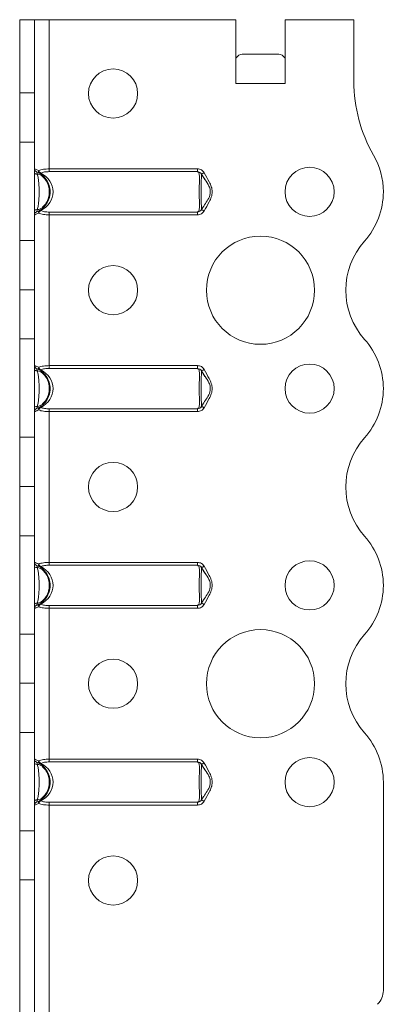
# Model space of a CAD drawing. Header units: millimetres. Extents: x 0 to 210, y 0 to 297.
# Tile 8 of 9: x 80 to 98, y 198 to 248. Entities that reach past the tile are written whole.
import ezdxf

# ---------------------------------------------------------------- set-up
doc = ezdxf.new("R2010")
doc.units = ezdxf.units.MM

msp = doc.modelspace()

# ---------------------------------------------------------------- linework, layer by layer
at = {"color": 7, "linetype": 'Continuous', "lineweight": 15}
for p, q in [((79.8, 247.704), (80.55, 247.704)), ((79.8, 243.979), (79.8, 247.704)), ((80.55, 243.979), (80.55, 247.704)), ((81.3, 247.704), (80.55, 247.704)), ((81.3, 240.12), (81.3, 247.704)), ((81.3, 247.704), (90.8, 247.704)), ((90.8, 244.454), (90.8, 247.704)), ((93.3, 244.454), (93.3, 247.704)), ((93.3, 247.704), (96.8, 247.704)), ((96.8, 247.704), (96.8, 244.564)), ((91.112, 245.954), (92.987, 245.954)), ((90.8, 244.454), (93.3, 244.454)), ((79.8, 243.979), (80.55, 243.979)), ((79.8, 241.479), (79.8, 243.979)), ((80.55, 243.979), (80.55, 241.479)), ((80.55, 241.479), (79.8, 241.479)), ((79.8, 236.479), (79.8, 241.479)), ((80.55, 236.479), (80.55, 241.479)), ((81.3, 239.98), (81.3, 240.12)), ((81.3, 240.12), (88.843, 240.12)), ((88.843, 239.98), (81.3, 239.98)), ((88.843, 239.98), (88.843, 240.12)), ((89.219, 239.576), (89.052, 239.855)), ((89.052, 238.052), (89.149, 238.215)), ((81.3, 237.928), (88.843, 237.928)), ((81.3, 237.788), (81.3, 237.928)), ((81.3, 230.12), (81.3, 237.788)), ((88.843, 237.788), (81.3, 237.788)), ((88.843, 237.788), (88.843, 237.928)), ((79.8, 236.479), (80.55, 236.479)), ((79.8, 233.979), (79.8, 236.479)), ((80.55, 236.479), (80.55, 233.979)), ((80.55, 233.979), (79.8, 233.979)), ((79.8, 233.978), (79.8, 233.979)), ((79.8, 233.978), (80.55, 233.978)), ((79.8, 231.479), (79.8, 233.978)), ((80.55, 233.978), (80.55, 233.979)), ((80.55, 233.978), (80.55, 231.479)), ((80.55, 231.479), (79.8, 231.479)), ((79.8, 226.479), (79.8, 231.479)), ((80.55, 226.479), (80.55, 231.479)), ((81.3, 229.98), (81.3, 230.12)), ((81.3, 230.12), (88.843, 230.12)), ((88.843, 229.98), (81.3, 229.98)), ((88.843, 229.98), (88.843, 230.12)), ((89.219, 229.576), (89.052, 229.855)), ((98.3, 228.955), (98.3, 228.954)), ((89.052, 228.052), (89.149, 228.215)), ((81.3, 227.928), (88.843, 227.928)), ((81.3, 227.788), (81.3, 227.928)), ((81.3, 220.12), (81.3, 227.788)), ((88.843, 227.788), (81.3, 227.788)), ((88.843, 227.788), (88.843, 227.928)), ((79.8, 226.479), (80.55, 226.479)), ((79.8, 223.979), (79.8, 226.479)), ((80.55, 226.479), (80.55, 223.979)), ((80.55, 223.979), (79.8, 223.979)), ((79.8, 223.978), (79.8, 223.979)), ((79.8, 223.978), (80.55, 223.978)), ((79.8, 221.479), (79.8, 223.978)), ((80.55, 223.978), (80.55, 223.979)), ((80.55, 223.978), (80.55, 221.479)), ((80.55, 221.479), (79.8, 221.479)), ((79.8, 216.479), (79.8, 221.479)), ((80.55, 216.479), (80.55, 221.479)), ((81.3, 219.98), (81.3, 220.12)), ((81.3, 220.12), (88.843, 220.12)), ((88.843, 219.98), (81.3, 219.98)), ((88.843, 219.98), (88.843, 220.12)), ((89.219, 219.576), (89.052, 219.855)), ((98.3, 218.954), (98.3, 218.953)), ((89.052, 218.052), (89.149, 218.215)), ((81.3, 217.928), (88.843, 217.928)), ((81.3, 217.788), (81.3, 217.928)), ((81.3, 210.12), (81.3, 217.788)), ((88.843, 217.788), (81.3, 217.788)), ((88.843, 217.788), (88.843, 217.928)), ((79.8, 216.479), (80.55, 216.479)), ((79.8, 213.979), (79.8, 216.479)), ((80.55, 216.479), (80.55, 213.979)), ((80.55, 213.979), (79.8, 213.979)), ((79.8, 213.978), (79.8, 213.979)), ((79.8, 213.978), (80.55, 213.978)), ((79.8, 211.479), (79.8, 213.978)), ((80.55, 213.978), (80.55, 213.979)), ((80.55, 213.978), (80.55, 211.479)), ((80.55, 211.479), (79.8, 211.479)), ((79.8, 206.478), (79.8, 211.479)), ((80.55, 206.478), (80.55, 211.479)), ((81.3, 209.98), (81.3, 210.12)), ((81.3, 210.12), (88.843, 210.12)), ((88.843, 209.98), (81.3, 209.98)), ((88.843, 209.98), (88.843, 210.12)), ((89.219, 209.576), (89.052, 209.855)), ((98.3, 208.955), (98.3, 198.368)), ((89.052, 208.052), (89.149, 208.215)), ((81.3, 207.928), (88.843, 207.928)), ((81.3, 207.788), (81.3, 207.928)), ((81.3, 180.954), (81.3, 207.788)), ((88.843, 207.788), (81.3, 207.788)), ((88.843, 207.788), (88.843, 207.928)), ((79.8, 206.478), (80.55, 206.478)), ((79.8, 203.98), (79.8, 206.478)), ((80.55, 206.478), (80.55, 203.98)), ((80.55, 203.98), (79.8, 203.98)), ((79.8, 196.454), (79.8, 203.98)), ((80.55, 196.454), (80.55, 203.98))]:
    msp.add_line(p, q, dxfattribs=at)
at = {"color": 7, "linetype": 'Continuous', "lineweight": 15, "flags": 128}
for points in [[(80.703, 239.855), (80.673, 239.856), (80.645, 239.86), (80.618, 239.866), (80.595, 239.875), (80.576, 239.885), (80.561, 239.897), (80.553, 239.91), (80.55, 239.924)], [(89.052, 239.855), (89.054, 239.856), (89.061, 239.86), (89.073, 239.866), (89.09, 239.875), (89.11, 239.885), (89.133, 239.897), (89.159, 239.91), (89.185, 239.924)], [(80.55, 237.984), (80.553, 237.997), (80.561, 238.01), (80.576, 238.022), (80.595, 238.033), (80.618, 238.041), (80.645, 238.047), (80.673, 238.051), (80.703, 238.052)], [(89.185, 237.984), (89.159, 237.997), (89.133, 238.01), (89.11, 238.022), (89.09, 238.033), (89.073, 238.041), (89.061, 238.047), (89.054, 238.051), (89.052, 238.052)], [(80.703, 229.855), (80.673, 229.856), (80.645, 229.86), (80.618, 229.866), (80.595, 229.875), (80.576, 229.885), (80.561, 229.897), (80.553, 229.91), (80.55, 229.924)], [(89.052, 229.855), (89.054, 229.856), (89.061, 229.86), (89.073, 229.866), (89.09, 229.875), (89.11, 229.885), (89.133, 229.897), (89.159, 229.91), (89.185, 229.924)], [(80.55, 227.984), (80.553, 227.997), (80.561, 228.01), (80.576, 228.022), (80.595, 228.033), (80.618, 228.041), (80.645, 228.047), (80.673, 228.051), (80.703, 228.052)], [(89.185, 227.984), (89.159, 227.997), (89.133, 228.01), (89.11, 228.022), (89.09, 228.033), (89.073, 228.041), (89.061, 228.047), (89.054, 228.051), (89.052, 228.052)], [(80.703, 219.855), (80.673, 219.856), (80.645, 219.86), (80.618, 219.866), (80.595, 219.875), (80.576, 219.885), (80.561, 219.897), (80.553, 219.91), (80.55, 219.924)], [(89.052, 219.855), (89.054, 219.856), (89.061, 219.86), (89.073, 219.866), (89.09, 219.875), (89.11, 219.885), (89.133, 219.897), (89.159, 219.91), (89.185, 219.924)], [(80.55, 217.984), (80.553, 217.997), (80.561, 218.01), (80.576, 218.022), (80.595, 218.033), (80.618, 218.041), (80.645, 218.047), (80.673, 218.051), (80.703, 218.052)], [(89.185, 217.984), (89.159, 217.997), (89.133, 218.01), (89.11, 218.022), (89.09, 218.033), (89.073, 218.041), (89.061, 218.047), (89.054, 218.051), (89.052, 218.052)], [(80.703, 209.855), (80.673, 209.856), (80.645, 209.86), (80.618, 209.866), (80.595, 209.875), (80.576, 209.885), (80.561, 209.897), (80.553, 209.91), (80.55, 209.924)], [(89.052, 209.855), (89.054, 209.856), (89.061, 209.86), (89.073, 209.866), (89.09, 209.875), (89.11, 209.885), (89.133, 209.897), (89.159, 209.91), (89.185, 209.924)], [(80.55, 207.984), (80.553, 207.997), (80.561, 208.01), (80.576, 208.022), (80.595, 208.033), (80.618, 208.041), (80.645, 208.047), (80.673, 208.051), (80.703, 208.052)], [(89.185, 207.984), (89.159, 207.997), (89.133, 208.01), (89.11, 208.022), (89.09, 208.033), (89.073, 208.041), (89.061, 208.047), (89.054, 208.051), (89.052, 208.052)]]:
    msp.add_lwpolyline(points, dxfattribs=at)
at = {"color": 7, "linetype": 'Continuous', "lineweight": 15}
for centre, radius in [((84.55, 243.954), 1.25), ((94.55, 238.954), 1.25), ((92.05, 233.954), 2.75), ((84.55, 233.954), 1.25), ((94.55, 228.954), 1.25), ((84.55, 223.954), 1.25), ((94.55, 218.954), 1.25), ((92.05, 213.954), 2.75), ((84.55, 213.954), 1.25), ((94.55, 208.954), 1.25), ((84.55, 203.954), 1.25)]:
    msp.add_circle(centre, radius, dxfattribs=at)
for centre, radius, start, end in [((104.3, 244.564), 7.5, 180, 209.9264), ((94.55, 238.951), 3.75, 0.0409, 29.9264), ((80.7, 240.12), 0.15, 180, 248.8998), ((80.87, 239.991), 0.11, 156.1876, 230.6478), ((80.968, 240.09), 0.206, 195.1741, 243.3114), ((80.838, 239.98), 0.0829, 243.0786, 296.9214), ((94.55, 238.954), 3.75, 318.1877, 0), ((80.7, 237.788), 0.15, 111.1002, 180), ((80.87, 237.916), 0.11, 129.3522, 203.8124), ((80.968, 237.818), 0.206, 116.6886, 164.8259), ((80.838, 237.928), 0.0829, 63.0693, 116.9307), ((100.14, 233.954), 3.75, 138.1877, 221.8196), ((94.552, 228.955), 3.748, 0, 41.8196), ((80.7, 230.12), 0.15, 180, 248.8998), ((80.87, 229.991), 0.11, 156.1876, 230.6478), ((80.968, 230.09), 0.206, 195.1741, 243.3114), ((80.838, 229.98), 0.0829, 243.0693, 296.9307), ((94.55, 228.954), 3.75, 318.1877, 0), ((80.7, 227.788), 0.15, 111.1002, 180), ((80.87, 227.916), 0.11, 129.3516, 203.813), ((80.968, 227.818), 0.206, 116.6875, 164.827), ((80.838, 227.928), 0.0829, 63.0693, 116.9307), ((100.14, 223.954), 3.75, 138.1877, 221.8123), ((94.55, 218.954), 3.75, 0, 41.8123), ((80.7, 220.12), 0.15, 180, 248.8998), ((80.87, 219.991), 0.11, 156.1876, 230.6478), ((80.968, 220.09), 0.206, 195.1741, 243.3114), ((80.838, 219.98), 0.0829, 243.0693, 296.9307), ((94.552, 218.953), 3.748, 318.1804, 0), ((80.7, 217.788), 0.15, 111.1002, 180), ((80.87, 217.916), 0.11, 129.3522, 203.8124), ((80.968, 217.818), 0.206, 116.6886, 164.8259), ((80.838, 217.928), 0.0829, 63.0693, 116.9307), ((100.14, 213.954), 3.75, 138.1804, 221.8196), ((94.552, 208.955), 3.748, 0, 41.8196), ((80.7, 210.12), 0.15, 180, 248.8998), ((80.87, 209.991), 0.11, 156.1876, 230.6478), ((80.968, 210.09), 0.206, 195.1741, 243.3114), ((80.838, 209.98), 0.0829, 243.0739, 296.9261), ((80.7, 207.788), 0.15, 111.1002, 180), ((80.87, 207.916), 0.11, 129.3525, 203.8124), ((80.968, 207.818), 0.206, 116.6889, 164.8264), ((80.838, 207.928), 0.0829, 63.0739, 116.9261), ((97.3, 198.368), 1, 315, 0)]:
    msp.add_arc(centre, radius, start, end, dxfattribs=at)
for centre, major_axis, ratio, start_param, end_param in [((91.112, 244.454), (0, 1.5), 0.416667, 0, 0.523599), ((92.987, 244.454), (0, 1.5), 0.416667, 5.759587, 6.283185), ((80.25, 238.954), (1.25, 0), 0.88, 5.236668, 7.329703), ((80.25, 228.954), (1.25, 0), 0.88, 5.236668, 7.329703), ((80.25, 218.954), (1.25, 0), 0.88, 5.236668, 7.329703), ((80.25, 208.954), (1.25, 0), 0.88, 5.236668, 7.329703)]:
    msp.add_ellipse(centre, major_axis=major_axis, ratio=ratio, start_param=start_param, end_param=end_param, dxfattribs=at)
for points, knots in [([(80.55, 240.12), (80.55, 240.12), (80.555, 240.118), (80.574, 240.112), (80.589, 240.107), (80.646, 240.088), (80.702, 240.067), (80.769, 240.036)], [0, 0, 0, 0, 0.25, 0.25, 0.5, 0.5, 1, 1, 1, 1]), ([(80.703, 239.855), (80.695, 239.893), (80.69, 239.923), (80.671, 239.963), (80.657, 239.975), (80.646, 239.98)], [0, 0, 0, 0, 0.5, 0.5, 1, 1, 1, 1]), ([(80.646, 239.98), (80.668, 239.971), (80.69, 239.962), (80.735, 239.941), (80.758, 239.93), (80.83, 239.89), (80.878, 239.858), (81.011, 239.756), (81.088, 239.675), (81.217, 239.49), (81.265, 239.39), (81.333, 239.176), (81.35, 239.065), (81.349, 238.897), (81.345, 238.84), (81.328, 238.73), (81.315, 238.676), (81.265, 238.517), (81.215, 238.415), (81.119, 238.277), (81.083, 238.233), (81.005, 238.153), (80.964, 238.115), (80.875, 238.047), (80.828, 238.016), (80.755, 237.977), (80.733, 237.965), (80.689, 237.945), (80.668, 237.936), (80.646, 237.928)], [0, 0, 0, 0, 0.03125, 0.03125, 0.0625, 0.0625, 0.125, 0.125, 0.25, 0.25, 0.375, 0.375, 0.5, 0.5, 0.5625, 0.5625, 0.625, 0.625, 0.75, 0.75, 0.8125, 0.8125, 0.875, 0.875, 0.9375, 0.9375, 0.96875, 0.96875, 1, 1, 1, 1]), ([(80.703, 238.052), (80.753, 238.05), (80.801, 238.068), (80.888, 238.112), (80.928, 238.141), (81.041, 238.236), (81.104, 238.313), (81.205, 238.479), (81.244, 238.571), (81.294, 238.759), (81.307, 238.856), (81.307, 239.052), (81.294, 239.148), (81.243, 239.338), (81.205, 239.428), (81.104, 239.595), (81.041, 239.671), (80.928, 239.767), (80.888, 239.795), (80.8, 239.84), (80.753, 239.857), (80.703, 239.855)], [0, 0, 0, 0, 0.0625, 0.0625, 0.125, 0.125, 0.25, 0.25, 0.375, 0.375, 0.5, 0.5, 0.625, 0.625, 0.75, 0.75, 0.875, 0.875, 0.9375, 0.9375, 1, 1, 1, 1]), ([(80.703, 239.855), (80.72, 239.782), (80.732, 239.711), (80.752, 239.569), (80.76, 239.498), (80.773, 239.353), (80.779, 239.279), (80.787, 239.123), (80.79, 239.04), (80.79, 238.87), (80.787, 238.786), (80.779, 238.629), (80.773, 238.555), (80.76, 238.41), (80.752, 238.339), (80.732, 238.197), (80.72, 238.126), (80.703, 238.052)], [0, 0, 0, 0, 0.125, 0.125, 0.25, 0.25, 0.375, 0.375, 0.5, 0.5, 0.625, 0.625, 0.75, 0.75, 0.875, 0.875, 1, 1, 1, 1]), ([(80.769, 240.036), (80.837, 240.067), (80.919, 240.088), (81.055, 240.107), (81.103, 240.112), (81.2, 240.118), (81.249, 240.12), (81.3, 240.12)], [0, 0, 0, 0, 0.5, 0.5, 0.75, 0.75, 1, 1, 1, 1]), ([(81.3, 239.98), (81.221, 239.98), (81.143, 239.975), (80.998, 239.952), (80.931, 239.934), (80.875, 239.906)], [0, 0, 0, 0, 0.5, 0.5, 1, 1, 1, 1]), ([(89.185, 239.924), (89.153, 239.986), (89.102, 240.036), (88.982, 240.102), (88.912, 240.12), (88.843, 240.12)], [0, 0, 0, 0, 0.5, 0.5, 1, 1, 1, 1]), ([(88.843, 237.928), (88.857, 237.936), (88.873, 237.946), (88.901, 237.966), (88.913, 237.978), (88.931, 238.018), (88.935, 238.049), (88.944, 238.151), (88.944, 238.233), (88.942, 238.416), (88.94, 238.518), (88.936, 238.732), (88.935, 238.843), (88.935, 239.068), (88.936, 239.178), (88.94, 239.392), (88.942, 239.492), (88.943, 239.63), (88.943, 239.673), (88.942, 239.754), (88.941, 239.791), (88.935, 239.859), (88.931, 239.89), (88.913, 239.93), (88.901, 239.941), (88.873, 239.962), (88.857, 239.971), (88.843, 239.98)], [0, 0, 0, 0, 0.03125, 0.03125, 0.0625, 0.0625, 0.125, 0.125, 0.25, 0.25, 0.375, 0.375, 0.5, 0.5, 0.625, 0.625, 0.75, 0.75, 0.8125, 0.8125, 0.875, 0.875, 0.9375, 0.9375, 0.96875, 0.96875, 1, 1, 1, 1]), ([(88.843, 239.98), (88.884, 239.975), (88.924, 239.963), (88.999, 239.924), (89.032, 239.894), (89.052, 239.855)], [0, 0, 0, 0, 0.5, 0.5, 1, 1, 1, 1]), ([(89.494, 238.964), (89.495, 238.986), (89.499, 239.086), (89.361, 239.411), (89.175, 239.671), (89.035, 239.867)], [0, 0, 0, 0, 0.062797, 0.28922, 1, 1, 1, 1]), ([(89.052, 239.855), (89.052, 239.857), (89.049, 239.84), (89.045, 239.795), (89.044, 239.767), (89.042, 239.672), (89.041, 239.595), (89.04, 239.429), (89.04, 239.338), (89.04, 239.149), (89.04, 239.053), (89.04, 238.856), (89.04, 238.76), (89.04, 238.57), (89.04, 238.478), (89.041, 238.312), (89.042, 238.235), (89.044, 238.14), (89.045, 238.112), (89.049, 238.067), (89.052, 238.05), (89.052, 238.052)], [0, 0, 0, 0, 0.0625, 0.0625, 0.125, 0.125, 0.25, 0.25, 0.375, 0.375, 0.5, 0.5, 0.625, 0.625, 0.75, 0.75, 0.875, 0.875, 0.9375, 0.9375, 1, 1, 1, 1]), ([(89.185, 239.924), (89.266, 239.766), (89.362, 239.616), (89.484, 239.381), (89.521, 239.3), (89.576, 239.131), (89.592, 239.044), (89.592, 238.866), (89.576, 238.776), (89.521, 238.608), (89.484, 238.527), (89.362, 238.291), (89.266, 238.141), (89.185, 237.984)], [0, 0, 0, 0, 0.25, 0.25, 0.375, 0.375, 0.5, 0.5, 0.625, 0.625, 0.75, 0.75, 1, 1, 1, 1]), ([(89.035, 238.04), (89.152, 238.208), (89.331, 238.464), (89.5, 238.787), (89.495, 238.931), (89.494, 238.964)], [0, 0, 0, 0, 0.592979, 0.905161, 1, 1, 1, 1]), ([(80.769, 237.872), (80.702, 237.84), (80.646, 237.82), (80.589, 237.8), (80.574, 237.795), (80.555, 237.789), (80.55, 237.788), (80.55, 237.788)], [0, 0, 0, 0, 0.5, 0.5, 0.75, 0.75, 1, 1, 1, 1]), ([(80.646, 237.928), (80.657, 237.932), (80.671, 237.945), (80.69, 237.984), (80.695, 238.014), (80.703, 238.052)], [0, 0, 0, 0, 0.5, 0.5, 1, 1, 1, 1]), ([(81.3, 237.788), (81.249, 237.788), (81.2, 237.789), (81.103, 237.795), (81.055, 237.8), (80.919, 237.82), (80.837, 237.84), (80.769, 237.872)], [0, 0, 0, 0, 0.25, 0.25, 0.5, 0.5, 1, 1, 1, 1]), ([(80.875, 238.002), (80.931, 237.973), (80.998, 237.955), (81.143, 237.932), (81.221, 237.928), (81.3, 237.928)], [0, 0, 0, 0, 0.5, 0.5, 1, 1, 1, 1]), ([(89.052, 238.052), (89.032, 238.014), (88.999, 237.984), (88.924, 237.944), (88.884, 237.932), (88.843, 237.928)], [0, 0, 0, 0, 0.5, 0.5, 1, 1, 1, 1]), ([(88.843, 237.788), (88.912, 237.788), (88.981, 237.805), (89.102, 237.871), (89.153, 237.922), (89.185, 237.984)], [0, 0, 0, 0, 0.5, 0.5, 1, 1, 1, 1]), ([(80.55, 230.12), (80.55, 230.12), (80.555, 230.118), (80.574, 230.112), (80.589, 230.107), (80.646, 230.088), (80.702, 230.067), (80.769, 230.036)], [0, 0, 0, 0, 0.25, 0.25, 0.5, 0.5, 1, 1, 1, 1]), ([(80.703, 229.855), (80.695, 229.893), (80.69, 229.923), (80.671, 229.963), (80.657, 229.975), (80.646, 229.98)], [0, 0, 0, 0, 0.5, 0.5, 1, 1, 1, 1]), ([(80.646, 229.98), (80.668, 229.971), (80.69, 229.962), (80.735, 229.941), (80.758, 229.93), (80.83, 229.89), (80.878, 229.858), (81.011, 229.756), (81.088, 229.675), (81.217, 229.49), (81.265, 229.39), (81.333, 229.176), (81.35, 229.065), (81.349, 228.897), (81.345, 228.84), (81.328, 228.73), (81.315, 228.676), (81.265, 228.517), (81.215, 228.415), (81.119, 228.277), (81.083, 228.233), (81.005, 228.153), (80.964, 228.115), (80.875, 228.047), (80.828, 228.016), (80.755, 227.977), (80.733, 227.965), (80.689, 227.945), (80.668, 227.936), (80.646, 227.928)], [0, 0, 0, 0, 0.03125, 0.03125, 0.0625, 0.0625, 0.125, 0.125, 0.25, 0.25, 0.375, 0.375, 0.5, 0.5, 0.5625, 0.5625, 0.625, 0.625, 0.75, 0.75, 0.8125, 0.8125, 0.875, 0.875, 0.9375, 0.9375, 0.96875, 0.96875, 1, 1, 1, 1]), ([(80.703, 228.052), (80.753, 228.05), (80.801, 228.068), (80.888, 228.112), (80.928, 228.141), (81.041, 228.236), (81.104, 228.313), (81.205, 228.479), (81.244, 228.571), (81.294, 228.759), (81.307, 228.856), (81.307, 229.052), (81.294, 229.148), (81.243, 229.338), (81.205, 229.428), (81.104, 229.595), (81.041, 229.671), (80.928, 229.767), (80.888, 229.795), (80.8, 229.84), (80.753, 229.857), (80.703, 229.855)], [0, 0, 0, 0, 0.0625, 0.0625, 0.125, 0.125, 0.25, 0.25, 0.375, 0.375, 0.5, 0.5, 0.625, 0.625, 0.75, 0.75, 0.875, 0.875, 0.9375, 0.9375, 1, 1, 1, 1]), ([(80.703, 229.855), (80.72, 229.782), (80.732, 229.711), (80.752, 229.569), (80.76, 229.498), (80.773, 229.353), (80.779, 229.279), (80.787, 229.123), (80.79, 229.04), (80.79, 228.87), (80.787, 228.786), (80.779, 228.629), (80.773, 228.555), (80.76, 228.41), (80.752, 228.339), (80.732, 228.197), (80.72, 228.126), (80.703, 228.052)], [0, 0, 0, 0, 0.125, 0.125, 0.25, 0.25, 0.375, 0.375, 0.5, 0.5, 0.625, 0.625, 0.75, 0.75, 0.875, 0.875, 1, 1, 1, 1]), ([(80.769, 230.036), (80.837, 230.067), (80.919, 230.088), (81.055, 230.107), (81.103, 230.112), (81.2, 230.118), (81.249, 230.12), (81.3, 230.12)], [0, 0, 0, 0, 0.5, 0.5, 0.75, 0.75, 1, 1, 1, 1]), ([(81.3, 229.98), (81.221, 229.98), (81.143, 229.975), (80.998, 229.952), (80.931, 229.934), (80.875, 229.906)], [0, 0, 0, 0, 0.5, 0.5, 1, 1, 1, 1]), ([(89.185, 229.924), (89.153, 229.986), (89.102, 230.036), (88.982, 230.102), (88.912, 230.12), (88.843, 230.12)], [0, 0, 0, 0, 0.5, 0.5, 1, 1, 1, 1]), ([(88.843, 227.928), (88.857, 227.936), (88.873, 227.946), (88.901, 227.966), (88.913, 227.978), (88.931, 228.018), (88.935, 228.049), (88.944, 228.151), (88.944, 228.233), (88.942, 228.416), (88.94, 228.518), (88.936, 228.732), (88.935, 228.843), (88.935, 229.068), (88.936, 229.178), (88.94, 229.392), (88.942, 229.492), (88.943, 229.63), (88.943, 229.673), (88.942, 229.754), (88.941, 229.791), (88.935, 229.859), (88.931, 229.89), (88.913, 229.93), (88.901, 229.941), (88.873, 229.962), (88.857, 229.971), (88.843, 229.98)], [0, 0, 0, 0, 0.03125, 0.03125, 0.0625, 0.0625, 0.125, 0.125, 0.25, 0.25, 0.375, 0.375, 0.5, 0.5, 0.625, 0.625, 0.75, 0.75, 0.8125, 0.8125, 0.875, 0.875, 0.9375, 0.9375, 0.96875, 0.96875, 1, 1, 1, 1]), ([(88.843, 229.98), (88.884, 229.975), (88.924, 229.963), (88.999, 229.924), (89.032, 229.894), (89.052, 229.855)], [0, 0, 0, 0, 0.5, 0.5, 1, 1, 1, 1]), ([(89.494, 228.965), (89.495, 228.986), (89.499, 229.086), (89.361, 229.411), (89.175, 229.671), (89.035, 229.867)], [0, 0, 0, 0, 0.062593, 0.289063, 1, 1, 1, 1]), ([(89.052, 229.855), (89.052, 229.857), (89.049, 229.84), (89.045, 229.795), (89.044, 229.767), (89.042, 229.672), (89.041, 229.595), (89.04, 229.429), (89.04, 229.338), (89.04, 229.149), (89.04, 229.053), (89.04, 228.856), (89.04, 228.76), (89.04, 228.57), (89.04, 228.478), (89.041, 228.312), (89.042, 228.235), (89.044, 228.14), (89.045, 228.112), (89.049, 228.067), (89.052, 228.05), (89.052, 228.052)], [0, 0, 0, 0, 0.0625, 0.0625, 0.125, 0.125, 0.25, 0.25, 0.375, 0.375, 0.5, 0.5, 0.625, 0.625, 0.75, 0.75, 0.875, 0.875, 0.9375, 0.9375, 1, 1, 1, 1]), ([(89.185, 229.924), (89.266, 229.766), (89.362, 229.616), (89.484, 229.381), (89.521, 229.3), (89.576, 229.131), (89.592, 229.044), (89.592, 228.866), (89.576, 228.776), (89.521, 228.608), (89.484, 228.527), (89.362, 228.291), (89.266, 228.141), (89.185, 227.984)], [0, 0, 0, 0, 0.25, 0.25, 0.375, 0.375, 0.5, 0.5, 0.625, 0.625, 0.75, 0.75, 1, 1, 1, 1]), ([(89.035, 228.04), (89.152, 228.208), (89.331, 228.464), (89.5, 228.787), (89.495, 228.931), (89.494, 228.965)], [0, 0, 0, 0, 0.592851, 0.904969, 1, 1, 1, 1]), ([(80.769, 227.872), (80.702, 227.84), (80.646, 227.82), (80.589, 227.8), (80.574, 227.795), (80.555, 227.789), (80.55, 227.788), (80.55, 227.788)], [0, 0, 0, 0, 0.5, 0.5, 0.75, 0.75, 1, 1, 1, 1]), ([(80.646, 227.928), (80.657, 227.932), (80.671, 227.945), (80.69, 227.984), (80.695, 228.014), (80.703, 228.052)], [0, 0, 0, 0, 0.5, 0.5, 1, 1, 1, 1]), ([(81.3, 227.788), (81.249, 227.788), (81.2, 227.789), (81.103, 227.795), (81.055, 227.8), (80.919, 227.82), (80.837, 227.84), (80.769, 227.872)], [0, 0, 0, 0, 0.25, 0.25, 0.5, 0.5, 1, 1, 1, 1]), ([(80.875, 228.002), (80.931, 227.973), (80.998, 227.955), (81.143, 227.932), (81.221, 227.928), (81.3, 227.928)], [0, 0, 0, 0, 0.5, 0.5, 1, 1, 1, 1]), ([(89.052, 228.052), (89.032, 228.014), (88.999, 227.984), (88.924, 227.944), (88.884, 227.932), (88.843, 227.928)], [0, 0, 0, 0, 0.5, 0.5, 1, 1, 1, 1]), ([(88.843, 227.788), (88.912, 227.788), (88.981, 227.805), (89.102, 227.871), (89.153, 227.922), (89.185, 227.984)], [0, 0, 0, 0, 0.5, 0.5, 1, 1, 1, 1]), ([(80.55, 220.12), (80.55, 220.12), (80.555, 220.118), (80.574, 220.112), (80.589, 220.107), (80.646, 220.088), (80.702, 220.067), (80.769, 220.036)], [0, 0, 0, 0, 0.25, 0.25, 0.5, 0.5, 1, 1, 1, 1]), ([(80.703, 219.855), (80.695, 219.893), (80.69, 219.923), (80.671, 219.963), (80.657, 219.975), (80.646, 219.98)], [0, 0, 0, 0, 0.5, 0.5, 1, 1, 1, 1]), ([(80.646, 219.98), (80.668, 219.971), (80.69, 219.962), (80.735, 219.941), (80.758, 219.93), (80.83, 219.89), (80.878, 219.858), (81.011, 219.756), (81.088, 219.675), (81.217, 219.49), (81.265, 219.39), (81.333, 219.176), (81.35, 219.065), (81.349, 218.897), (81.345, 218.84), (81.328, 218.73), (81.315, 218.676), (81.265, 218.517), (81.215, 218.415), (81.119, 218.277), (81.083, 218.233), (81.005, 218.153), (80.964, 218.115), (80.875, 218.047), (80.828, 218.016), (80.755, 217.977), (80.733, 217.965), (80.689, 217.945), (80.668, 217.936), (80.646, 217.928)], [0, 0, 0, 0, 0.03125, 0.03125, 0.0625, 0.0625, 0.125, 0.125, 0.25, 0.25, 0.375, 0.375, 0.5, 0.5, 0.5625, 0.5625, 0.625, 0.625, 0.75, 0.75, 0.8125, 0.8125, 0.875, 0.875, 0.9375, 0.9375, 0.96875, 0.96875, 1, 1, 1, 1]), ([(80.703, 218.052), (80.753, 218.05), (80.801, 218.068), (80.888, 218.112), (80.928, 218.141), (81.041, 218.236), (81.104, 218.313), (81.205, 218.479), (81.244, 218.571), (81.294, 218.759), (81.307, 218.856), (81.307, 219.052), (81.294, 219.148), (81.243, 219.338), (81.205, 219.428), (81.104, 219.595), (81.041, 219.671), (80.928, 219.767), (80.888, 219.795), (80.8, 219.84), (80.753, 219.857), (80.703, 219.855)], [0, 0, 0, 0, 0.0625, 0.0625, 0.125, 0.125, 0.25, 0.25, 0.375, 0.375, 0.5, 0.5, 0.625, 0.625, 0.75, 0.75, 0.875, 0.875, 0.9375, 0.9375, 1, 1, 1, 1]), ([(80.703, 219.855), (80.72, 219.782), (80.732, 219.711), (80.752, 219.569), (80.76, 219.498), (80.773, 219.353), (80.779, 219.279), (80.787, 219.123), (80.79, 219.04), (80.79, 218.87), (80.787, 218.786), (80.779, 218.629), (80.773, 218.555), (80.76, 218.41), (80.752, 218.339), (80.732, 218.197), (80.72, 218.126), (80.703, 218.052)], [0, 0, 0, 0, 0.125, 0.125, 0.25, 0.25, 0.375, 0.375, 0.5, 0.5, 0.625, 0.625, 0.75, 0.75, 0.875, 0.875, 1, 1, 1, 1]), ([(80.769, 220.036), (80.837, 220.067), (80.919, 220.088), (81.055, 220.107), (81.103, 220.112), (81.2, 220.118), (81.249, 220.12), (81.3, 220.12)], [0, 0, 0, 0, 0.5, 0.5, 0.75, 0.75, 1, 1, 1, 1]), ([(81.3, 219.98), (81.221, 219.98), (81.143, 219.975), (80.998, 219.952), (80.931, 219.934), (80.875, 219.906)], [0, 0, 0, 0, 0.5, 0.5, 1, 1, 1, 1]), ([(89.185, 219.924), (89.153, 219.986), (89.102, 220.036), (88.982, 220.102), (88.912, 220.12), (88.843, 220.12)], [0, 0, 0, 0, 0.5, 0.5, 1, 1, 1, 1]), ([(88.843, 217.928), (88.857, 217.936), (88.873, 217.946), (88.901, 217.966), (88.913, 217.978), (88.931, 218.018), (88.935, 218.049), (88.944, 218.151), (88.944, 218.233), (88.942, 218.416), (88.94, 218.518), (88.936, 218.732), (88.935, 218.843), (88.935, 219.068), (88.936, 219.178), (88.94, 219.392), (88.942, 219.492), (88.943, 219.63), (88.943, 219.673), (88.942, 219.754), (88.941, 219.791), (88.935, 219.859), (88.931, 219.89), (88.913, 219.93), (88.901, 219.941), (88.873, 219.962), (88.857, 219.971), (88.843, 219.98)], [0, 0, 0, 0, 0.03125, 0.03125, 0.0625, 0.0625, 0.125, 0.125, 0.25, 0.25, 0.375, 0.375, 0.5, 0.5, 0.625, 0.625, 0.75, 0.75, 0.8125, 0.8125, 0.875, 0.875, 0.9375, 0.9375, 0.96875, 0.96875, 1, 1, 1, 1]), ([(88.843, 219.98), (88.884, 219.975), (88.924, 219.963), (88.999, 219.924), (89.032, 219.894), (89.052, 219.855)], [0, 0, 0, 0, 0.5, 0.5, 1, 1, 1, 1]), ([(89.494, 218.964), (89.495, 218.986), (89.499, 219.086), (89.361, 219.411), (89.175, 219.671), (89.035, 219.867)], [0, 0, 0, 0, 0.062932, 0.289323, 1, 1, 1, 1]), ([(89.052, 219.855), (89.052, 219.857), (89.049, 219.84), (89.045, 219.795), (89.044, 219.767), (89.042, 219.672), (89.041, 219.595), (89.04, 219.429), (89.04, 219.338), (89.04, 219.149), (89.04, 219.053), (89.04, 218.856), (89.04, 218.76), (89.04, 218.57), (89.04, 218.478), (89.041, 218.312), (89.042, 218.235), (89.044, 218.14), (89.045, 218.112), (89.049, 218.067), (89.052, 218.05), (89.052, 218.052)], [0, 0, 0, 0, 0.0625, 0.0625, 0.125, 0.125, 0.25, 0.25, 0.375, 0.375, 0.5, 0.5, 0.625, 0.625, 0.75, 0.75, 0.875, 0.875, 0.9375, 0.9375, 1, 1, 1, 1]), ([(89.185, 219.924), (89.266, 219.766), (89.362, 219.616), (89.484, 219.381), (89.521, 219.3), (89.576, 219.131), (89.592, 219.044), (89.592, 218.866), (89.576, 218.776), (89.521, 218.608), (89.484, 218.527), (89.362, 218.291), (89.266, 218.141), (89.185, 217.984)], [0, 0, 0, 0, 0.25, 0.25, 0.375, 0.375, 0.5, 0.5, 0.625, 0.625, 0.75, 0.75, 1, 1, 1, 1]), ([(89.035, 218.04), (89.152, 218.208), (89.331, 218.464), (89.5, 218.787), (89.495, 218.931), (89.494, 218.964)], [0, 0, 0, 0, 0.593064, 0.90529, 1, 1, 1, 1]), ([(80.769, 217.872), (80.702, 217.84), (80.646, 217.82), (80.589, 217.8), (80.574, 217.795), (80.555, 217.789), (80.55, 217.788), (80.55, 217.788)], [0, 0, 0, 0, 0.5, 0.5, 0.75, 0.75, 1, 1, 1, 1]), ([(80.646, 217.928), (80.657, 217.932), (80.671, 217.945), (80.69, 217.984), (80.695, 218.014), (80.703, 218.052)], [0, 0, 0, 0, 0.5, 0.5, 1, 1, 1, 1]), ([(81.3, 217.788), (81.249, 217.788), (81.2, 217.789), (81.103, 217.795), (81.055, 217.8), (80.919, 217.82), (80.837, 217.84), (80.769, 217.872)], [0, 0, 0, 0, 0.25, 0.25, 0.5, 0.5, 1, 1, 1, 1]), ([(80.875, 218.002), (80.931, 217.973), (80.998, 217.955), (81.143, 217.932), (81.221, 217.928), (81.3, 217.928)], [0, 0, 0, 0, 0.5, 0.5, 1, 1, 1, 1]), ([(89.052, 218.052), (89.032, 218.014), (88.999, 217.984), (88.924, 217.944), (88.884, 217.932), (88.843, 217.928)], [0, 0, 0, 0, 0.5, 0.5, 1, 1, 1, 1]), ([(88.843, 217.788), (88.912, 217.788), (88.981, 217.805), (89.102, 217.871), (89.153, 217.922), (89.185, 217.984)], [0, 0, 0, 0, 0.5, 0.5, 1, 1, 1, 1]), ([(80.55, 210.12), (80.55, 210.12), (80.555, 210.118), (80.574, 210.112), (80.589, 210.107), (80.646, 210.088), (80.702, 210.067), (80.769, 210.036)], [0, 0, 0, 0, 0.25, 0.25, 0.5, 0.5, 1, 1, 1, 1]), ([(80.703, 209.855), (80.695, 209.893), (80.69, 209.923), (80.671, 209.963), (80.657, 209.975), (80.646, 209.98)], [0, 0, 0, 0, 0.5, 0.5, 1, 1, 1, 1]), ([(80.646, 209.98), (80.668, 209.971), (80.69, 209.962), (80.735, 209.941), (80.758, 209.93), (80.83, 209.89), (80.878, 209.858), (81.011, 209.756), (81.088, 209.675), (81.217, 209.49), (81.265, 209.39), (81.333, 209.176), (81.35, 209.065), (81.349, 208.897), (81.345, 208.84), (81.328, 208.73), (81.315, 208.676), (81.265, 208.517), (81.215, 208.415), (81.119, 208.277), (81.083, 208.233), (81.005, 208.153), (80.964, 208.115), (80.875, 208.047), (80.828, 208.016), (80.755, 207.977), (80.733, 207.965), (80.689, 207.945), (80.668, 207.936), (80.646, 207.928)], [0, 0, 0, 0, 0.03125, 0.03125, 0.0625, 0.0625, 0.125, 0.125, 0.25, 0.25, 0.375, 0.375, 0.5, 0.5, 0.5625, 0.5625, 0.625, 0.625, 0.75, 0.75, 0.8125, 0.8125, 0.875, 0.875, 0.9375, 0.9375, 0.96875, 0.96875, 1, 1, 1, 1]), ([(80.703, 208.052), (80.753, 208.05), (80.801, 208.068), (80.888, 208.112), (80.928, 208.141), (81.041, 208.236), (81.104, 208.313), (81.205, 208.479), (81.244, 208.571), (81.294, 208.759), (81.307, 208.856), (81.307, 209.052), (81.294, 209.148), (81.243, 209.338), (81.205, 209.428), (81.104, 209.595), (81.041, 209.671), (80.928, 209.767), (80.888, 209.795), (80.8, 209.84), (80.753, 209.857), (80.703, 209.855)], [0, 0, 0, 0, 0.0625, 0.0625, 0.125, 0.125, 0.25, 0.25, 0.375, 0.375, 0.5, 0.5, 0.625, 0.625, 0.75, 0.75, 0.875, 0.875, 0.9375, 0.9375, 1, 1, 1, 1]), ([(80.703, 209.855), (80.72, 209.782), (80.732, 209.711), (80.752, 209.569), (80.76, 209.498), (80.773, 209.353), (80.779, 209.279), (80.787, 209.123), (80.79, 209.04), (80.79, 208.87), (80.787, 208.786), (80.779, 208.629), (80.773, 208.555), (80.76, 208.41), (80.752, 208.339), (80.732, 208.197), (80.72, 208.126), (80.703, 208.052)], [0, 0, 0, 0, 0.125, 0.125, 0.25, 0.25, 0.375, 0.375, 0.5, 0.5, 0.625, 0.625, 0.75, 0.75, 0.875, 0.875, 1, 1, 1, 1]), ([(80.769, 210.036), (80.837, 210.067), (80.919, 210.088), (81.055, 210.107), (81.103, 210.112), (81.2, 210.118), (81.249, 210.12), (81.3, 210.12)], [0, 0, 0, 0, 0.5, 0.5, 0.75, 0.75, 1, 1, 1, 1]), ([(81.3, 209.98), (81.221, 209.98), (81.143, 209.975), (80.998, 209.952), (80.931, 209.934), (80.875, 209.906)], [0, 0, 0, 0, 0.5, 0.5, 1, 1, 1, 1]), ([(89.185, 209.924), (89.153, 209.986), (89.102, 210.036), (88.982, 210.102), (88.912, 210.12), (88.843, 210.12)], [0, 0, 0, 0, 0.5, 0.5, 1, 1, 1, 1]), ([(88.843, 207.928), (88.857, 207.936), (88.873, 207.946), (88.901, 207.966), (88.913, 207.978), (88.931, 208.018), (88.935, 208.049), (88.944, 208.151), (88.944, 208.233), (88.942, 208.416), (88.94, 208.518), (88.936, 208.732), (88.935, 208.843), (88.935, 209.068), (88.936, 209.178), (88.94, 209.392), (88.942, 209.492), (88.943, 209.63), (88.943, 209.673), (88.942, 209.754), (88.941, 209.791), (88.935, 209.859), (88.931, 209.89), (88.913, 209.93), (88.901, 209.941), (88.873, 209.962), (88.857, 209.971), (88.843, 209.98)], [0, 0, 0, 0, 0.03125, 0.03125, 0.0625, 0.0625, 0.125, 0.125, 0.25, 0.25, 0.375, 0.375, 0.5, 0.5, 0.625, 0.625, 0.75, 0.75, 0.8125, 0.8125, 0.875, 0.875, 0.9375, 0.9375, 0.96875, 0.96875, 1, 1, 1, 1]), ([(88.843, 209.98), (88.884, 209.975), (88.924, 209.963), (88.999, 209.924), (89.032, 209.894), (89.052, 209.855)], [0, 0, 0, 0, 0.5, 0.5, 1, 1, 1, 1]), ([(89.494, 208.964), (89.495, 208.986), (89.499, 209.086), (89.361, 209.411), (89.175, 209.671), (89.035, 209.867)], [0, 0, 0, 0, 0.062873, 0.289278, 1, 1, 1, 1]), ([(89.052, 209.855), (89.052, 209.857), (89.049, 209.84), (89.045, 209.795), (89.044, 209.767), (89.042, 209.672), (89.041, 209.595), (89.04, 209.429), (89.04, 209.338), (89.04, 209.149), (89.04, 209.053), (89.04, 208.856), (89.04, 208.76), (89.04, 208.57), (89.04, 208.478), (89.041, 208.312), (89.042, 208.235), (89.044, 208.14), (89.045, 208.112), (89.049, 208.067), (89.052, 208.05), (89.052, 208.052)], [0, 0, 0, 0, 0.0625, 0.0625, 0.125, 0.125, 0.25, 0.25, 0.375, 0.375, 0.5, 0.5, 0.625, 0.625, 0.75, 0.75, 0.875, 0.875, 0.9375, 0.9375, 1, 1, 1, 1]), ([(89.185, 209.924), (89.266, 209.766), (89.362, 209.616), (89.484, 209.381), (89.521, 209.3), (89.576, 209.131), (89.592, 209.044), (89.592, 208.866), (89.576, 208.776), (89.521, 208.608), (89.484, 208.527), (89.362, 208.291), (89.266, 208.141), (89.185, 207.984)], [0, 0, 0, 0, 0.25, 0.25, 0.375, 0.375, 0.5, 0.5, 0.625, 0.625, 0.75, 0.75, 1, 1, 1, 1]), ([(89.035, 208.04), (89.152, 208.208), (89.331, 208.464), (89.5, 208.787), (89.495, 208.931), (89.494, 208.964)], [0, 0, 0, 0, 0.593026, 0.905233, 1, 1, 1, 1]), ([(80.769, 207.872), (80.702, 207.84), (80.646, 207.82), (80.589, 207.8), (80.574, 207.795), (80.555, 207.789), (80.55, 207.788), (80.55, 207.788)], [0, 0, 0, 0, 0.5, 0.5, 0.75, 0.75, 1, 1, 1, 1]), ([(80.646, 207.928), (80.657, 207.932), (80.671, 207.945), (80.69, 207.984), (80.695, 208.014), (80.703, 208.052)], [0, 0, 0, 0, 0.5, 0.5, 1, 1, 1, 1]), ([(81.3, 207.788), (81.249, 207.788), (81.2, 207.789), (81.103, 207.795), (81.055, 207.8), (80.919, 207.82), (80.837, 207.84), (80.769, 207.872)], [0, 0, 0, 0, 0.25, 0.25, 0.5, 0.5, 1, 1, 1, 1]), ([(80.875, 208.002), (80.931, 207.973), (80.998, 207.955), (81.143, 207.932), (81.221, 207.928), (81.3, 207.928)], [0, 0, 0, 0, 0.5, 0.5, 1, 1, 1, 1]), ([(89.052, 208.052), (89.032, 208.014), (88.999, 207.984), (88.924, 207.944), (88.884, 207.932), (88.843, 207.928)], [0, 0, 0, 0, 0.5, 0.5, 1, 1, 1, 1]), ([(88.843, 207.788), (88.912, 207.788), (88.981, 207.805), (89.102, 207.871), (89.153, 207.922), (89.185, 207.984)], [0, 0, 0, 0, 0.5, 0.5, 1, 1, 1, 1])]:
    msp.add_open_spline(points, degree=3, knots=knots, dxfattribs=at)

doc.saveas('drawing.dxf')
